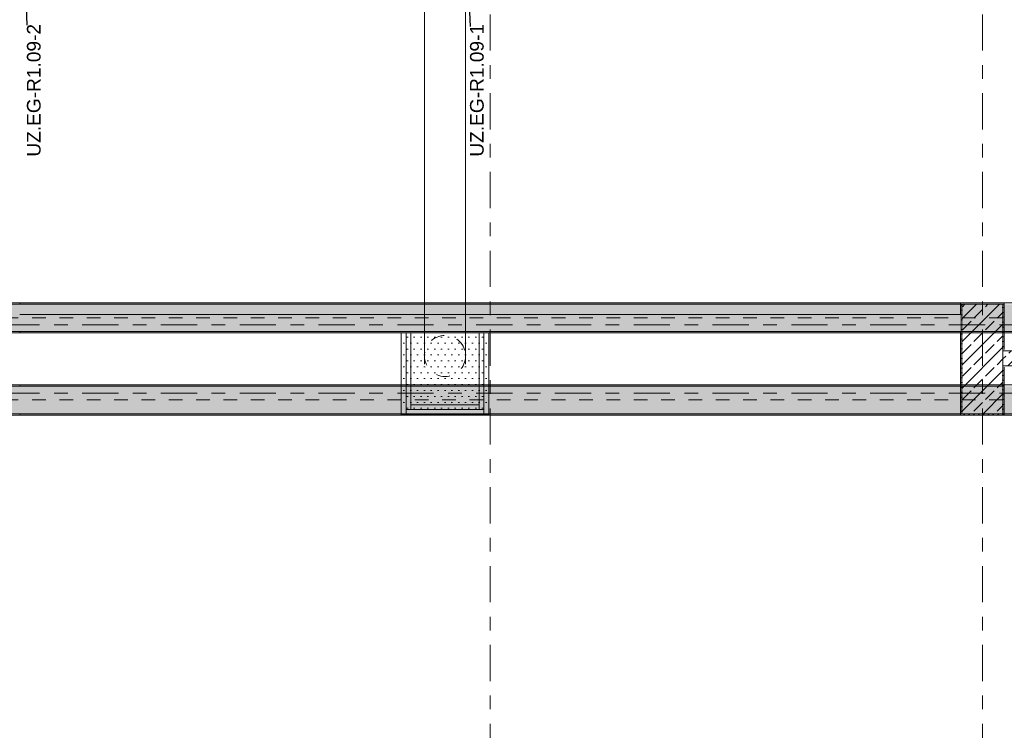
# Model space of a CAD drawing. Header units: metres. Extents: x -3.6 to 84.5, y -11 to 16.8.
# Tile 88 of 256: x 18.7 to 25.9, y 2.9 to 8.1. Entities that reach past the tile are written whole.
import ezdxf

# ---------------------------------------------------------------- set-up
doc = ezdxf.new("R2010")
doc.units = ezdxf.units.M
doc.header["$MEASUREMENT"] = 0
for name, pattern in [('Achse', [0.2, 0.1, -0.05, 0, -0.05]), ('Strichlinie doppelt', [0.546806, 0.264583, -0.105833, 0.070556, -0.105833]), ('Strichlinie eng', [0.115, 0.075, -0.04]), ('Wipeout_Contour', [1, 0, -1])]:
    doc.linetypes.add(name, pattern=pattern)
for name, color, linetype in [('155 - Bemaßung_ Beschriftung.Ausbau - Deckenelemente', 7, 'Continuous'), ('301 - Elemente.Linie', 7, 'Continuous'), ('302 - Elemente.Schraffur', 7, 'Continuous'), ('451 - Universal.Achsen Raster', 7, 'Continuous'), ('605 - Struktur.Wand Innen', 7, 'Continuous'), ('607 - Struktur.Stütze', 7, 'Continuous'), ('608 - Struktur.Träger', 7, 'Continuous'), ('Abbruch_301 - Elemente.Linie', 7, 'Continuous')]:
    doc.layers.add(name, color=color, linetype=linetype)
doc.styles.add('ERSTELLTER_STIL_2', font='txt')
doc.linetypes.add('Abbruch 1', pattern='A,0,[1,2022.0244.A_L5A-PL04.07_iA_Deckenelemente Erdgeschoss1.Shx,S=0.001984,R=0,X=0,Y=0],-0.25,0', length=0.25)
doc.dimstyles.new('ERSTELLTER_STIL__7', dxfattribs={"dimtxt": 0.18, "dimasz": 0.03648, "dimexe": 0.18, "dimexo": 0.0625, "dimgap": 0, "dimtad": 0, "dimtih": 1, "dimtoh": 1, "dimdec": 4, "dimzin": 0, "dimdsep": 46, "dimcen": 0.09, "dimadec": 0, "dimazin": 0, "dimtfac": 1, "dimtdec": 4, "dimtmove": 0, "dimatfit": 3, "dimldrblk": 'ARROWHEAD_11', "dimfxl": 1, "dimtolj": 1, "dimtzin": 0, "dimarcsym": 0})
pattern_1 = [(45, (0, 0), (-0.08485281, 0.08485281), []), (45, (-0.04243, 0.04243), (-0.08485281, 0.08485281), [0.09, -0.03])]
pattern_2 = [(45, (0, 0), (-0.01767767, 0.01767767), [0, -0.025])]
pattern_3 = [(0, (0, 0), (0, 0.08660254), [0, -0.05]), (0, (0.025, 0.0433), (0, 0.08660254), [0, -0.05])]

# ---------------------------------------------------------------- blocks, each defined once
blk = doc.blocks.new('ARROWHEAD_11')
at = {"color": 0, "linetype": 'Continuous', "lineweight": 0}
blk.add_line((0, 0), (-1, 0), dxfattribs=at)
at = {"color": 0, "linetype": 'Continuous', "lineweight": 0, "const_width": 0.25, "flags": 128}
blk.add_lwpolyline([(-0.125, 0, 1), (0.125, 0, 1)], format="xyb", close=True, dxfattribs=at)

msp = doc.modelspace()

# ---------------------------------------------------------------- hatches: boundary and pattern name
at = {"layer": '302 - Elemente.Schraffur', "linetype": 'Continuous', "lineweight": 9}
h = msp.add_hatch(dxfattribs=at)
h.set_pattern_fill('Verputz_0001', style=0, pattern_type=2)
h.set_pattern_definition(pattern_3)
h.paths.add_polyline_path([(21.515, 5.1945), (21.515, 5.79), (21.48, 5.79), (21.48, 5.1945)])
h = msp.add_hatch(dxfattribs=at)
h.set_pattern_fill('Verputz_0001', style=0, pattern_type=2)
h.set_pattern_definition(pattern_3)
h.paths.add_polyline_path([(21.55, 5.2295), (21.55, 5.79), (21.515, 5.79), (21.515, 5.2295)])
h = msp.add_hatch(dxfattribs=at)
h.set_pattern_fill('Verputz_0001', style=0, pattern_type=2)
h.set_pattern_definition(pattern_3)
h.paths.add_polyline_path([(21.55, 5.79), (22.05, 5.79), (22.05, 5.2645), (21.55, 5.2645)])
h = msp.add_hatch(dxfattribs=at)
h.set_pattern_fill('Verputz_0001', style=0, pattern_type=2)
h.set_pattern_definition(pattern_3)
h.paths.add_polyline_path([(22.085, 5.2295), (22.085, 5.79), (22.05, 5.79), (22.05, 5.2295)])
h = msp.add_hatch(dxfattribs=at)
h.set_pattern_fill('Verputz_0001', style=0, pattern_type=2)
h.set_pattern_definition(pattern_3)
h.paths.add_polyline_path([(22.12, 5.1945), (22.12, 5.79), (22.085, 5.79), (22.085, 5.1945)])
h = msp.add_hatch(dxfattribs=at)
h.set_pattern_fill('Verputz_0001', style=0, pattern_type=2)
h.set_pattern_definition(pattern_3)
h.paths.add_polyline_path([(21.55, 5.2645), (22.05, 5.2645), (22.05, 5.2295), (21.55, 5.2295)])
h = msp.add_hatch(dxfattribs=at)
h.set_pattern_fill('Verputz_0001', style=0, pattern_type=2)
h.set_pattern_definition(pattern_3)
h.paths.add_polyline_path([(21.515, 5.2295), (22.085, 5.2295), (22.085, 5.1945), (21.515, 5.1945)])
at = {"layer": '605 - Struktur.Wand Innen', "linetype": 'Continuous', "lineweight": 0, "true_color": 0x000000}
h = msp.add_hatch(dxfattribs=at)
h.set_pattern_fill('Beton__Stahlbeton_0001', color=18, style=0, pattern_type=2)
h.set_pattern_definition(pattern_1)
h.paths.add_polyline_path([(25.88, 5.66), (25.88, 5.55), (29.18, 5.55), (29.18, 5.57), (29.48, 5.57), (29.48, 5.55), (30.685, 5.55), (30.685, 5.66)])
at = {"layer": '607 - Struktur.Stütze', "linetype": 'Continuous', "lineweight": 0, "true_color": 0x000000}
h = msp.add_hatch(dxfattribs=at)
h.set_pattern_fill('Gips_0001', color=18, style=0, pattern_type=2)
h.set_pattern_definition(pattern_2)
h.paths.add_polyline_path([(25.89, 6.01), (25.57, 6.01), (25.57, 5.19), (25.89, 5.19), (25.89, 5.54), (25.88, 5.54), (25.88, 5.2), (25.58, 5.2), (25.58, 6), (25.88, 6), (25.88, 5.67), (25.89, 5.67)])
h = msp.add_hatch(dxfattribs=at)
h.set_pattern_fill('Beton__Stahlbeton_0001', color=18, style=0, pattern_type=2)
h.set_pattern_definition(pattern_1)
h.paths.add_polyline_path([(25.58, 5.2), (25.88, 5.2), (25.88, 6), (25.58, 6)])
h = msp.add_hatch(dxfattribs=at)
h.set_pattern_fill('Gips_0001', color=18, style=0, pattern_type=2)
h.set_pattern_definition(pattern_2)
h.paths.add_polyline_path([(25.89, 5.67), (25.88, 5.67), (25.88, 5.66), (25.89, 5.66)])
h = msp.add_hatch(dxfattribs=at)
h.set_pattern_fill('Gips_0001', color=18, style=0, pattern_type=2)
h.set_pattern_definition(pattern_2)
h.paths.add_polyline_path([(25.88, 5.54), (25.89, 5.54), (25.89, 5.55), (25.88, 5.55)])
at = {"layer": '608 - Struktur.Träger', "linetype": 'Continuous', "lineweight": 0, "true_color": 0x000000}
h = msp.add_hatch(dxfattribs=at)
h.set_pattern_fill('Gips_0001', color=18, style=0, pattern_type=2)
h.set_pattern_definition(pattern_2)
h.paths.add_polyline_path([(25.57, 6.01), (18.69, 6.01), (18.69, 6), (25.57, 6)])
h = msp.add_hatch(dxfattribs=at)
h.set_pattern_fill('Gips_0001', color=18, style=0, pattern_type=2)
h.set_pattern_definition(pattern_2)
h.paths.add_polyline_path([(18.69, 5.41), (18.69, 5.4), (25.57, 5.4), (25.57, 5.41)])
h = msp.add_hatch(dxfattribs=at)
h.set_pattern_fill('Beton__Stahlbeton_0001', color=18, style=0, pattern_type=2)
h.set_pattern_definition(pattern_1)
h.paths.add_polyline_path([(0.69, 5.4), (0.38, 5.4), (0.38, 5.2), (0.69, 5.2), (7.57, 5.2), (7.89, 5.2), (11.17, 5.2), (11.49, 5.2), (18.37, 5.2), (18.69, 5.2), (25.57, 5.2), (25.89, 5.2), (29.17, 5.2), (29.49, 5.2), (32.77, 5.2), (33.09, 5.2), (36.46, 5.2), (36.6, 5.2), (39.97, 5.2), (40.29, 5.2), (45.42, 5.2), (47.49, 5.2), (54.37, 5.2), (54.69, 5.2), (61.57, 5.2), (61.88, 5.2), (61.88, 5.4), (61.57, 5.4), (54.69, 5.4), (54.37, 5.4), (47.49, 5.4), (47.17, 5.4), (45.69, 5.4), (45.42, 5.4), (40.29, 5.4), (39.97, 5.4), (36.6, 5.4), (36.46, 5.4), (33.09, 5.4), (32.77, 5.4), (29.49, 5.4), (29.17, 5.4), (25.89, 5.4), (25.57, 5.4), (18.69, 5.4), (18.37, 5.4), (11.49, 5.4), (11.17, 5.4), (7.89, 5.4), (7.57, 5.4)])
h = msp.add_hatch(dxfattribs=at)
h.set_pattern_fill('Gips_0001', color=18, style=0, pattern_type=2)
h.set_pattern_definition(pattern_2)
h.paths.add_polyline_path([(18.69, 5.19), (25.57, 5.19), (25.57, 5.2), (18.69, 5.2)])

# ---------------------------------------------------------------- linework, layer by layer
at = {"layer": '302 - Elemente.Schraffur', "color": 7, "linetype": 'Continuous', "lineweight": 5, "flags": 128}
for points in [[(21.515, 5.1945), (21.515, 5.79), (21.48, 5.79), (21.48, 5.1945)], [(21.55, 5.2295), (21.55, 5.79), (21.515, 5.79), (21.515, 5.2295)], [(21.55, 5.79), (22.05, 5.79), (22.05, 5.2645), (21.55, 5.2645)], [(22.085, 5.2295), (22.085, 5.79), (22.05, 5.79), (22.05, 5.2295)], [(22.12, 5.1945), (22.12, 5.79), (22.085, 5.79), (22.085, 5.1945)], [(21.55, 5.2645), (22.05, 5.2645), (22.05, 5.2295), (21.55, 5.2295)], [(21.515, 5.2295), (22.085, 5.2295), (22.085, 5.1945), (21.515, 5.1945)]]:
    msp.add_lwpolyline(points, close=True, dxfattribs=at)
at = {"layer": '451 - Universal.Achsen Raster', "color": 160, "linetype": 'Strichlinie doppelt', "lineweight": 9, "true_color": 0x3232ff}
for p, q in [((25.73, -10.585), (25.73, 16.355)), ((64.935, 5.35), (-3.175, 5.35))]:
    msp.add_line(p, q, dxfattribs=at)
at = {"layer": '605 - Struktur.Wand Innen', "color": 7, "linetype": 'Continuous', "lineweight": 18}
for p, q in [((30.685, 5.66), (25.88, 5.66)), ((25.88, 5.55), (29.18, 5.55))]:
    msp.add_line(p, q, dxfattribs=at)
at = {"layer": '607 - Struktur.Stütze', "color": 7, "linetype": 'Continuous', "lineweight": 5, "flags": 128}
msp.add_lwpolyline([(25.89, 5.67), (25.89, 6.01), (25.57, 6.01), (25.57, 5.19), (25.89, 5.19), (25.89, 5.54)], dxfattribs=at)
at = {"layer": '607 - Struktur.Stütze', "color": 7, "linetype": 'Continuous', "lineweight": 13, "flags": 128}
msp.add_lwpolyline([(25.58, 5.2), (25.88, 5.2), (25.88, 6), (25.58, 6)], close=True, dxfattribs=at)
at = {"layer": '608 - Struktur.Träger', "color": 7, "linetype": 'Continuous', "lineweight": 13}
for p, q in [((0.38, 6.01), (61.88, 6.01)), ((18.69, 6), (18.37, 6)), ((25.57, 6), (18.69, 6)), ((25.89, 6), (25.57, 6)), ((0.38, 5.41), (61.88, 5.41)), ((18.69, 5.4), (18.37, 5.4)), ((25.57, 5.4), (18.69, 5.4)), ((25.89, 5.4), (25.57, 5.4)), ((0.38, 5.19), (61.88, 5.19))]:
    msp.add_line(p, q, dxfattribs=at)
at = {"layer": '608 - Struktur.Träger', "color": 7, "linetype": 'Continuous', "lineweight": 5}
for p, q in [((18.69, 6.01), (18.69, 6)), ((25.57, 6.01), (18.69, 6.01)), ((25.57, 6.01), (25.57, 6)), ((18.69, 5.41), (18.69, 5.4)), ((25.57, 5.41), (18.69, 5.41)), ((25.57, 5.41), (25.57, 5.4)), ((18.69, 5.2), (18.69, 5.19)), ((25.57, 5.19), (18.69, 5.19)), ((25.57, 5.2), (25.57, 5.19))]:
    msp.add_line(p, q, dxfattribs=at)
at = {"layer": '608 - Struktur.Träger', "color": 7, "linetype": 'Achse', "lineweight": 9}
msp.add_line((0.38, 5.3), (61.88, 5.3), dxfattribs=at)
at = {"layer": '608 - Struktur.Träger', "color": 7, "linetype": 'Continuous', "lineweight": 13, "flags": 128}
msp.add_lwpolyline([(61.88, 5.2), (61.57, 5.2), (54.69, 5.2), (54.37, 5.2), (47.49, 5.2), (45.42, 5.2), (40.29, 5.2), (39.97, 5.2), (36.6, 5.2), (36.46, 5.2), (33.09, 5.2), (32.77, 5.2), (29.49, 5.2), (29.17, 5.2), (25.89, 5.2), (25.57, 5.2), (18.69, 5.2), (18.37, 5.2), (11.49, 5.2), (11.17, 5.2), (7.89, 5.2), (7.57, 5.2), (0.69, 5.2), (0.38, 5.2)], dxfattribs=at)

# ---------------------------------------------------------------- texts
at = {"layer": '155 - Bemaßung_ Beschriftung.Ausbau - Deckenelemente', "color": 1, "linetype": 'Continuous', "lineweight": 9, "char_height": 0.1, "attachment_point": 2, "rotation": 90, "style": 'ERSTELLTER_STIL_2'}
for s, insert in [('\\A1;{\\pqc;\\fArial|b0|i0|c0|p38;UZ.EG-R1.09-2}', (18.7429, 7.5641)), ('\\A1;{\\pqc;\\fArial|b0|i0|c0|p38;UZ.EG-R1.09-1}', (21.9829, 7.5641))]:
    msp.add_mtext(s, dxfattribs=dict(at, insert=insert))

# ---------------------------------------------------------------- leaders
at = {"layer": '155 - Bemaßung_ Beschriftung.Ausbau - Deckenelemente', "color": 1, "linetype": 'Continuous', "lineweight": 9, "annotation_type": 0, "has_hookline": 1, "hookline_direction": 1, "horizontal_direction": (0, 1, 0)}
for points, text_width in [([(18.72, 8.56), (18.7429, 8.0397)], 0.9512), ([(21.96, 8.56), (21.9829, 8.0306)], 0.933)]:
    msp.add_leader(points, dimstyle='ERSTELLTER_STIL__7', dxfattribs=dict(at, text_width=text_width))

# ---------------------------------------------------------------- wipeouts: each hides what was drawn before it
at = {"color": 254, "linetype": 'Wipeout_Contour', "lineweight": 0, "ltscale": 78.431089}
msp.add_wipeout([(18.69, 5.79), (18.7225, 5.79), (18.7225, 5.925), (18.69, 5.925)], dxfattribs=at).dxf.layer = '605 - Struktur.Wand Innen'

# ---------------------------------------------------------------- next in the draw order: linework, layer by layer
at = {"layer": '605 - Struktur.Wand Innen', "color": 7, "linetype": 'Continuous', "lineweight": 13, "flags": 128}
msp.add_lwpolyline([(18.69, 5.79), (18.7225, 5.79)], dxfattribs=at)
at = {"layer": '608 - Struktur.Träger', "color": 7, "linetype": 'Continuous', "lineweight": 5}
msp.add_line((18.69, 5.8), (18.69, 5.79), dxfattribs=at)

# ---------------------------------------------------------------- next in the draw order: wipeouts: each hides what was drawn before it
at = {"color": 254, "linetype": 'Wipeout_Contour', "lineweight": 0, "ltscale": 87.613325}
msp.add_wipeout([(18.785, 5.79), (23.425, 5.79), (23.425, 5.925), (18.785, 5.925)], dxfattribs=at).dxf.layer = '605 - Struktur.Wand Innen'

# ---------------------------------------------------------------- next in the draw order: linework, layer by layer
at = {"layer": '301 - Elemente.Linie', "color": 230, "linetype": 'Strichlinie eng', "lineweight": 18, "true_color": 0xff008c}
msp.add_circle((21.8, 5.6221), 0.15, dxfattribs=at)
at = {"layer": '451 - Universal.Achsen Raster', "color": 160, "linetype": 'Strichlinie doppelt', "lineweight": 9, "true_color": 0x3232ff}
msp.add_line((22.13, -10.585), (22.13, 16.355), dxfattribs=at)
at = {"layer": '605 - Struktur.Wand Innen', "color": 7, "linetype": 'Continuous', "lineweight": 13, "flags": 128}
for points in [[(23.425, 5.925), (18.69, 5.925)], [(18.785, 5.79), (23.425, 5.79)]]:
    msp.add_lwpolyline(points, dxfattribs=at)
at = {"layer": 'Abbruch_301 - Elemente.Linie', "color": 7, "linetype": 'Abbruch 1', "lineweight": 18}
for p, q in [((21.65, 5.5626), (21.65, 8.3812)), ((21.95, 5.5626), (21.95, 8.3812))]:
    msp.add_line(p, q, dxfattribs=at)

# ---------------------------------------------------------------- next in the draw order: wipeouts: each hides what was drawn before it
at = {"color": 254, "linetype": 'Wipeout_Contour', "lineweight": 0, "ltscale": 98.673031}
msp.add_wipeout([(23.425, 5.79), (24.495, 5.79), (24.495, 5.925), (23.425, 5.925)], dxfattribs=at).dxf.layer = '605 - Struktur.Wand Innen'

# ---------------------------------------------------------------- next in the draw order: linework, layer by layer
at = {"layer": '605 - Struktur.Wand Innen', "color": 7, "linetype": 'Continuous', "lineweight": 13, "flags": 128}
for points in [[(24.495, 5.925), (23.425, 5.925)], [(23.425, 5.79), (24.495, 5.79)]]:
    msp.add_lwpolyline(points, dxfattribs=at)

# ---------------------------------------------------------------- next in the draw order: wipeouts: each hides what was drawn before it
at = {"color": 254, "linetype": 'Wipeout_Contour', "lineweight": 0, "ltscale": 102.845205}
msp.add_wipeout([(24.495, 5.79), (25.57, 5.79), (25.57, 5.925), (24.495, 5.925)], dxfattribs=at).dxf.layer = '605 - Struktur.Wand Innen'

# ---------------------------------------------------------------- next in the draw order: hatches: boundary and pattern name
at = {"layer": '608 - Struktur.Träger', "linetype": 'Continuous', "lineweight": 0, "true_color": 0x000000}
h = msp.add_hatch(dxfattribs=at)
h.set_pattern_fill('Beton__Stahlbeton_0001', color=18, style=0, pattern_type=2)
h.set_pattern_definition(pattern_1)
h.paths.add_polyline_path([(0.38, 5.8), (0.69, 5.8), (7.57, 5.8), (7.89, 5.8), (11.17, 5.8), (11.49, 5.8), (18.37, 5.8), (18.69, 5.8), (25.57, 5.8), (25.89, 5.8), (32.77, 5.8), (33.09, 5.8), (36.46, 5.8), (36.6, 5.8), (39.97, 5.8), (40.29, 5.8), (45.42, 5.8), (45.69, 5.8), (47.17, 5.8), (47.49, 5.8), (48.915, 5.8), (50.865, 5.8), (54.37, 5.8), (54.69, 5.8), (61.57, 5.8), (61.88, 5.8), (61.88, 6), (61.57, 6), (54.69, 6), (54.37, 6), (47.49, 6), (47.17, 6), (40.29, 6), (39.97, 6), (33.09, 6), (32.77, 6), (25.89, 6), (25.57, 6), (18.69, 6), (18.37, 6), (11.49, 6), (11.17, 6), (7.89, 6), (7.57, 6), (0.69, 6), (0.38, 6)])
h = msp.add_hatch(dxfattribs=at)
h.set_pattern_fill('Gips_0001', color=18, style=0, pattern_type=2)
h.set_pattern_definition(pattern_2)
h.paths.add_polyline_path([(25.57, 5.8), (18.69, 5.8), (18.69, 5.79), (25.57, 5.79)])

# ---------------------------------------------------------------- next in the draw order: linework, layer by layer
at = {"layer": '451 - Universal.Achsen Raster', "color": 160, "linetype": 'Strichlinie doppelt', "lineweight": 9, "true_color": 0x3232ff}
msp.add_line((64.935, 5.85), (-3.175, 5.85), dxfattribs=at)
at = {"layer": '605 - Struktur.Wand Innen', "color": 7, "linetype": 'Continuous', "lineweight": 13, "flags": 128}
for points in [[(25.57, 5.925), (24.495, 5.925)], [(24.495, 5.79), (25.57, 5.79)]]:
    msp.add_lwpolyline(points, dxfattribs=at)
at = {"layer": '608 - Struktur.Träger', "color": 7, "linetype": 'Achse', "lineweight": 9}
msp.add_line((0.38, 5.9), (61.88, 5.9), dxfattribs=at)
at = {"layer": '608 - Struktur.Träger', "color": 7, "linetype": 'Continuous', "lineweight": 13}
msp.add_line((0.38, 5.79), (61.88, 5.79), dxfattribs=at)
at = {"layer": '608 - Struktur.Träger', "color": 7, "linetype": 'Continuous', "lineweight": 5}
for p, q in [((25.57, 5.79), (18.69, 5.79)), ((25.57, 5.8), (25.57, 5.79))]:
    msp.add_line(p, q, dxfattribs=at)
at = {"layer": '608 - Struktur.Träger', "color": 7, "linetype": 'Continuous', "lineweight": 13, "flags": 128}
msp.add_lwpolyline([(54.69, 5.8), (54.37, 5.8), (50.865, 5.8), (48.915, 5.8), (47.49, 5.8), (47.17, 5.8), (45.69, 5.8), (45.42, 5.8), (40.29, 5.8), (39.97, 5.8), (36.6, 5.8), (36.46, 5.8), (33.09, 5.8), (32.77, 5.8), (25.89, 5.8), (25.57, 5.8), (18.69, 5.8), (18.37, 5.8), (11.49, 5.8), (11.17, 5.8), (7.89, 5.8), (7.57, 5.8), (0.69, 5.8), (0.38, 5.8)], dxfattribs=at)

doc.saveas('drawing.dxf')
